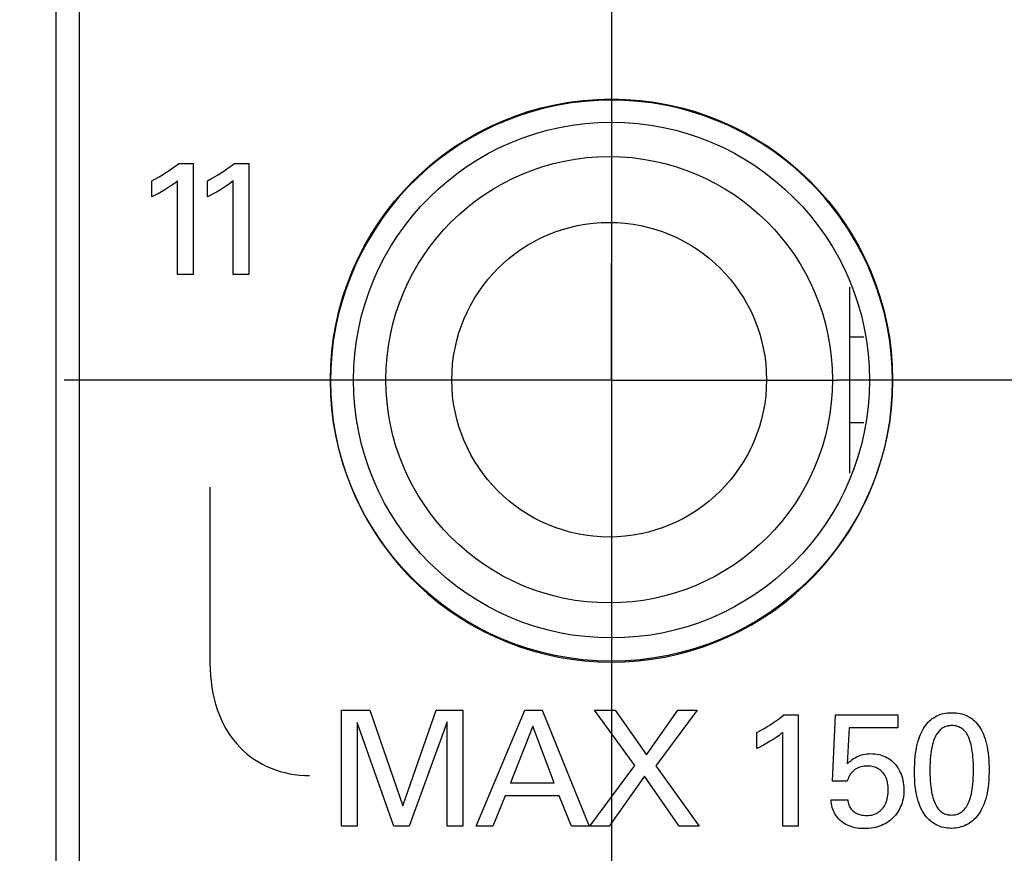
# Model space of a CAD drawing. Header units: inches. Extents: x 0.2 to 16.8, y 0.1 to 10.8.
# Tile 12 of 47: x 4.112 to 4.537, y 4.574 to 4.934. Entities that reach past the tile are written whole.
import ezdxf

# ---------------------------------------------------------------- set-up
doc = ezdxf.new("R2010")
doc.units = ezdxf.units.IN
doc.header["$LTSCALE"] = 0.935
doc.header["$MEASUREMENT"] = 0
doc.linetypes.add('CENTER', pattern=[0.6, 0.375, -0.075, 0.075, -0.075])
doc.layers.get('0').update_dxf_attribs({"linetype": 'CONTINUOUS'})
for name, color, linetype in [('ARTWORK', 7, 'CONTINUOUS'), ('DEFAULT_1', 7, 'CENTER'), ('DIMENSIONS', 7, 'CONTINUOUS')]:
    doc.layers.add(name, color=color, linetype=linetype)
doc.styles.get("Standard").update_dxf_attribs({"font": 'txt', "width": 0.8})
doc.dimstyles.new('DIMSTYLE_2', dxfattribs={"dimtxt": 0.125, "dimasz": 0.18, "dimexe": 0.18, "dimexo": 0.0625, "dimgap": 0.09, "dimtad": 0, "dimtih": 1, "dimtoh": 1, "dimdec": 3, "dimzin": 4, "dimdsep": 46, "dimtxsty": 'STANDARD', "dimblk": '_FILLED', "dimblk1": '_FILLED', "dimblk2": '_FILLED', "dimcen": 0.09, "dimadec": 0, "dimazin": 0, "dimtp": 0.001, "dimtm": 0.001, "dimtfac": 1, "dimtdec": 3, "dimtofl": 0, "dimtmove": 0, "dimatfit": 3, "dimldrblk": '_FILLED', "dimfxl": 1, "dimtolj": 1, "dimtzin": 4, "dimarcsym": 0})

# ---------------------------------------------------------------- blocks, each defined once
blk = doc.blocks.new('*D14')
at = {"layer": 'DIMENSIONS', "color": 2, "linetype": 'CONTINUOUS'}
blk.add_line((4.06847, 4.7785), (3.43997, 4.7785), dxfattribs=at)
at = {"layer": 'DIMENSIONS', "color": 2, "linetype": 'CONTINUOUS', "width": 0.8}
for s, p in [('[', (2.67747, 4.716)), (']', (3.27747, 4.716)), ('2X ', (1.75247, 4.716)), ('3.238', (2.05247, 4.716)), ('82.25', (2.77747, 4.716))]:
    blk.add_text(s, height=0.125, dxfattribs=at).set_placement(p)
blk = doc.blocks.new('_FILLED')
at = {"color": 0, "linetype": 'BYBLOCK'}
blk.add_solid([(0, 0), (-1, 0.1736), (-1, -0.1736)], dxfattribs=at)
blk = doc.blocks.new('*D15')
at = {"layer": 'DIMENSIONS', "color": 2, "linetype": 'CONTINUOUS'}
blk.add_line((4.08347, 4.40027), (3.43997, 4.40027), dxfattribs=at)
at = {"layer": 'DIMENSIONS', "color": 2, "linetype": 'CONTINUOUS', "width": 0.8}
for s, p in [('[', (2.67747, 4.33777)), (']', (3.27747, 4.33777)), ('2X ', (1.75247, 4.33777)), ('3.616', (2.05247, 4.33777)), ('91.86', (2.77747, 4.33777))]:
    blk.add_text(s, height=0.125, dxfattribs=at).set_placement(p)
blk = doc.blocks.new('*D16')
at = {"layer": 'DIMENSIONS', "color": 2, "linetype": 'CONTINUOUS'}
blk.add_line((4.18497, 3.19738), (3.43997, 3.19738), dxfattribs=at)
at = {"layer": 'DIMENSIONS', "color": 2, "linetype": 'CONTINUOUS', "width": 0.8}
for s, p in [('[', (2.57747, 3.13488)), (']', (3.27747, 3.13488)), ('4.819', (1.95247, 3.13488)), ('122.41', (2.67747, 3.13488))]:
    blk.add_text(s, height=0.125, dxfattribs=at).set_placement(p)
blk = doc.blocks.new('*D21')
at = {"layer": 'DIMENSIONS', "color": 2, "linetype": 'CONTINUOUS'}
blk.add_line((4.36747, 7.012), (4.36747, 2.31488), dxfattribs=at)
at = {"layer": 'DIMENSIONS', "color": 2, "linetype": 'CONTINUOUS', "width": 0.8}
for s, p in [(']', (4.42997, 2.15238)), ('1.37', (4.42997, 1.75238)), ('[', (4.42997, 1.65238)), ('.054', (4.42997, 1.12738)), ('10X -', (4.42997, 0.62738))]:
    blk.add_text(s, height=0.125, rotation=90, dxfattribs=at).set_placement(p)
blk = doc.blocks.new('*D22')
at = {"layer": 'DIMENSIONS', "color": 2, "linetype": 'CONTINUOUS'}
blk.add_line((4.70147, 7.012), (4.70147, 2.31488), dxfattribs=at)
at = {"layer": 'DIMENSIONS', "color": 2, "linetype": 'CONTINUOUS', "width": 0.8}
for s, p in [(']', (4.76397, 2.15238)), ('7.11', (4.76397, 1.75238)), ('[', (4.76397, 1.65238)), ('.280', (4.76397, 1.12738)), ('9X ', (4.76397, 0.82738))]:
    blk.add_text(s, height=0.125, rotation=90, dxfattribs=at).set_placement(p)
blk = doc.blocks.new('*D23')
at = {"layer": 'DIMENSIONS', "color": 2, "linetype": 'CONTINUOUS'}
for p, q in [((4.70947, 4.33777), (4.70947, 2.88968)), ((4.70947, 2.88968), (4.88728, 2.61657)), ((4.88728, 2.61657), (4.88728, 2.31488))]:
    blk.add_line(p, q, dxfattribs=at)
at = {"layer": 'DIMENSIONS', "color": 2, "linetype": 'CONTINUOUS', "width": 0.8}
for s, p in [(']', (4.94978, 2.15238)), ('7.32', (4.94978, 1.75238)), ('[', (4.94978, 1.65238)), ('.288', (4.94978, 1.12738))]:
    blk.add_text(s, height=0.125, rotation=90, dxfattribs=at).set_placement(p)

msp = doc.modelspace()

# ---------------------------------------------------------------- linework, layer by layer
at = {"color": 7, "linetype": 'CONTINUOUS'}
for p, q in [((4.12747, 3.00238), (4.12747, 8.13864)), ((4.13747, 8.10864), (4.13747, 4.03864)), ((4.47047, 4.73829), (4.47047, 4.81871)), ((4.47047, 4.79715), (4.47651, 4.79715)), ((4.47047, 4.76015), (4.47655, 4.76015))]:
    msp.add_line(p, q, dxfattribs=at)
for centre, radius in [((4.36747, 4.7785), 0.1215), ((4.36747, 4.7785), 0.1115), ((4.36647, 4.77865), 0.0965), ((4.36647, 4.77865), 0.068)]:
    msp.add_circle(centre, radius, dxfattribs=at)
at = {"layer": 'ARTWORK', "color": 7, "linetype": 'CONTINUOUS'}
for p, q in [((4.35017, 4.89829), (4.3445, 4.89734)), ((4.3559, 4.89897), (4.35017, 4.89829)), ((4.36167, 4.89938), (4.3559, 4.89897)), ((4.36748, 4.89951), (4.36167, 4.89938)), ((4.37329, 4.89938), (4.36748, 4.89951)), ((4.37905, 4.89897), (4.37329, 4.89938)), ((4.38478, 4.89829), (4.37905, 4.89897)), ((4.39045, 4.89734), (4.38478, 4.89829)), ((4.33334, 4.89465), (4.32787, 4.89291)), ((4.33889, 4.89613), (4.33334, 4.89465)), ((4.3445, 4.89734), (4.33889, 4.89613)), ((4.39607, 4.89613), (4.39045, 4.89734)), ((4.40161, 4.89465), (4.39607, 4.89613)), ((4.40708, 4.89291), (4.40161, 4.89465)), ((4.32249, 4.89091), (4.31721, 4.88866)), ((4.32787, 4.89291), (4.32249, 4.89091)), ((4.41246, 4.89091), (4.40708, 4.89291)), ((4.41775, 4.88865), (4.41246, 4.89091)), ((4.31203, 4.88615), (4.30697, 4.8834)), ((4.31721, 4.88866), (4.31203, 4.88615)), ((4.42292, 4.88615), (4.41775, 4.88865)), ((4.42798, 4.88339), (4.42292, 4.88615)), ((4.30697, 4.8834), (4.30204, 4.8804)), ((4.43291, 4.8804), (4.42798, 4.88339)), ((4.29726, 4.87717), (4.29262, 4.87372)), ((4.30204, 4.8804), (4.29726, 4.87717)), ((4.4377, 4.87717), (4.43291, 4.8804)), ((4.44233, 4.87371), (4.4377, 4.87717)), ((4.29262, 4.87372), (4.28815, 4.87004)), ((4.4468, 4.87003), (4.44233, 4.87371)), ((4.17447, 4.86788), (4.17594, 4.86884)), ((4.17594, 4.86884), (4.1773, 4.86976)), ((4.1773, 4.86976), (4.17851, 4.87064)), ((4.17851, 4.87064), (4.17957, 4.87145)), ((4.17957, 4.87145), (4.18046, 4.87218)), ((4.18046, 4.87218), (4.18665, 4.87218)), ((4.18665, 4.87218), (4.18665, 4.82414)), ((4.19847, 4.86787), (4.19994, 4.86882)), ((4.19994, 4.86882), (4.2013, 4.86975)), ((4.2013, 4.86975), (4.20252, 4.87063)), ((4.20252, 4.87063), (4.20359, 4.87144)), ((4.20359, 4.87144), (4.20449, 4.87218)), ((4.20449, 4.87218), (4.21067, 4.87218)), ((4.21067, 4.87218), (4.21067, 4.82414)), ((4.28815, 4.87004), (4.28386, 4.86615)), ((4.45109, 4.86615), (4.4468, 4.87003)), ((4.1688, 4.86461), (4.17035, 4.86544)), ((4.1688, 4.85767), (4.1688, 4.86461)), ((4.17035, 4.86544), (4.17192, 4.86634)), ((4.17192, 4.86634), (4.17349, 4.86727)), ((4.17349, 4.86727), (4.17447, 4.86788)), ((4.17915, 4.86394), (4.17817, 4.86321)), ((4.17998, 4.86461), (4.17915, 4.86394)), ((4.17998, 4.82414), (4.17998, 4.86461)), ((4.19282, 4.86461), (4.19437, 4.86544)), ((4.19282, 4.85767), (4.19282, 4.86461)), ((4.19437, 4.86544), (4.19594, 4.86634)), ((4.19594, 4.86634), (4.19751, 4.86727)), ((4.19751, 4.86727), (4.19847, 4.86787)), ((4.20317, 4.86395), (4.2022, 4.86322)), ((4.204, 4.86461), (4.20317, 4.86395)), ((4.204, 4.82414), (4.204, 4.86461)), ((4.28347, 4.86578), (4.27938, 4.86167)), ((4.28386, 4.86615), (4.28347, 4.86578)), ((4.45149, 4.86577), (4.45109, 4.86615)), ((4.45557, 4.86167), (4.45149, 4.86577)), ((4.173, 4.85989), (4.17155, 4.85907)), ((4.17443, 4.86074), (4.173, 4.85989)), ((4.1758, 4.86159), (4.17443, 4.86074)), ((4.17705, 4.86242), (4.1758, 4.86159)), ((4.17817, 4.86321), (4.17705, 4.86242)), ((4.19706, 4.85991), (4.19561, 4.85909)), ((4.19849, 4.86075), (4.19706, 4.85991)), ((4.19984, 4.86161), (4.19849, 4.86075)), ((4.20109, 4.86243), (4.19984, 4.86161)), ((4.2022, 4.86322), (4.20109, 4.86243)), ((4.27938, 4.86167), (4.27549, 4.85738)), ((4.45946, 4.85737), (4.45557, 4.86167)), ((4.17001, 4.85826), (4.1688, 4.85767)), ((4.17136, 4.85897), (4.17001, 4.85826)), ((4.17155, 4.85907), (4.17136, 4.85897)), ((4.19403, 4.85826), (4.19282, 4.85767)), ((4.19539, 4.85897), (4.19403, 4.85826)), ((4.19561, 4.85909), (4.19539, 4.85897)), ((4.27549, 4.85738), (4.27182, 4.85291)), ((4.46314, 4.8529), (4.45946, 4.85737)), ((4.27182, 4.85291), (4.26836, 4.84828)), ((4.4666, 4.84827), (4.46314, 4.8529)), ((4.26836, 4.84828), (4.26513, 4.84349)), ((4.46983, 4.84348), (4.4666, 4.84827)), ((4.26513, 4.84349), (4.26214, 4.83856)), ((4.47282, 4.83855), (4.46983, 4.84348)), ((4.26214, 4.83856), (4.25938, 4.8335)), ((4.47557, 4.8335), (4.47282, 4.83855)), ((4.25938, 4.8335), (4.25688, 4.82833)), ((4.47808, 4.82832), (4.47557, 4.8335)), ((4.25688, 4.82833), (4.25462, 4.82304)), ((4.48034, 4.82304), (4.47808, 4.82832)), ((4.18665, 4.82414), (4.17998, 4.82414)), ((4.21067, 4.82414), (4.204, 4.82414)), ((4.25462, 4.82304), (4.25262, 4.81766)), ((4.48234, 4.81765), (4.48034, 4.82304)), ((4.25262, 4.81766), (4.25088, 4.81219)), ((4.48408, 4.81219), (4.48234, 4.81765)), ((4.25088, 4.81219), (4.2494, 4.80665)), ((4.48556, 4.80664), (4.48408, 4.81219)), ((4.2494, 4.80665), (4.24819, 4.80103)), ((4.48677, 4.80103), (4.48556, 4.80664)), ((4.24819, 4.80103), (4.24724, 4.79536)), ((4.48772, 4.79536), (4.48677, 4.80103)), ((4.24724, 4.79536), (4.24656, 4.78963)), ((4.48839, 4.78963), (4.48772, 4.79536)), ((4.24656, 4.78963), (4.24616, 4.78386)), ((4.4888, 4.78386), (4.48839, 4.78963)), ((4.24616, 4.78386), (4.24602, 4.77805)), ((4.48894, 4.77805), (4.4888, 4.78386)), ((4.24602, 4.77805), (4.24616, 4.77225)), ((4.4888, 4.77225), (4.48894, 4.77805)), ((4.24616, 4.77225), (4.24656, 4.76647)), ((4.48839, 4.76648), (4.4888, 4.77225)), ((4.24656, 4.76647), (4.24724, 4.76075)), ((4.48772, 4.76075), (4.48839, 4.76648)), ((4.24724, 4.76075), (4.24819, 4.75507)), ((4.48677, 4.75508), (4.48772, 4.76075)), ((4.24819, 4.75507), (4.2494, 4.74946)), ((4.48556, 4.74947), (4.48677, 4.75508)), ((4.2494, 4.74946), (4.25088, 4.74391)), ((4.48408, 4.74392), (4.48556, 4.74947)), ((4.25088, 4.74391), (4.25262, 4.73845)), ((4.48234, 4.73845), (4.48408, 4.74392)), ((4.25262, 4.73845), (4.25462, 4.73306)), ((4.48034, 4.73307), (4.48234, 4.73845)), ((4.19394, 4.7322), (4.19394, 4.65632)), ((4.25462, 4.73306), (4.25688, 4.72778)), ((4.47808, 4.72779), (4.48034, 4.73307)), ((4.25688, 4.72778), (4.25938, 4.7226)), ((4.47557, 4.72261), (4.47808, 4.72779)), ((4.25938, 4.7226), (4.26214, 4.71754)), ((4.47282, 4.71755), (4.47557, 4.72261)), ((4.26214, 4.71754), (4.26513, 4.71262)), ((4.46983, 4.71262), (4.47282, 4.71755)), ((4.26513, 4.71262), (4.26836, 4.70783)), ((4.4666, 4.70784), (4.46983, 4.71262)), ((4.26836, 4.70783), (4.27182, 4.7032)), ((4.46314, 4.7032), (4.4666, 4.70784)), ((4.27182, 4.7032), (4.27549, 4.69873)), ((4.45946, 4.69873), (4.46314, 4.7032)), ((4.27549, 4.69873), (4.27938, 4.69443)), ((4.45557, 4.69444), (4.45946, 4.69873)), ((4.27938, 4.69443), (4.27975, 4.69404)), ((4.27975, 4.69404), (4.28386, 4.68996)), ((4.45149, 4.69033), (4.45557, 4.69444)), ((4.28386, 4.68996), (4.28815, 4.68607)), ((4.4468, 4.68607), (4.45109, 4.68996)), ((4.45109, 4.68996), (4.45149, 4.69033)), ((4.28815, 4.68607), (4.29262, 4.68239)), ((4.44233, 4.6824), (4.4468, 4.68607)), ((4.29262, 4.68239), (4.29726, 4.67894)), ((4.4377, 4.67894), (4.44233, 4.6824)), ((4.29726, 4.67894), (4.30204, 4.67571)), ((4.43291, 4.67571), (4.4377, 4.67894)), ((4.30204, 4.67571), (4.30697, 4.67271)), ((4.30697, 4.67271), (4.31203, 4.66996)), ((4.42292, 4.66996), (4.42798, 4.67271)), ((4.42798, 4.67271), (4.43291, 4.67571)), ((4.31203, 4.66996), (4.31721, 4.66745)), ((4.41775, 4.66745), (4.42292, 4.66996)), ((4.31721, 4.66745), (4.32249, 4.6652)), ((4.32249, 4.6652), (4.32787, 4.6632)), ((4.40708, 4.6632), (4.41246, 4.6652)), ((4.41246, 4.6652), (4.41775, 4.66745)), ((4.32787, 4.6632), (4.33334, 4.66146)), ((4.33334, 4.66146), (4.33889, 4.65998)), ((4.33889, 4.65998), (4.3445, 4.65876)), ((4.39045, 4.65876), (4.39607, 4.65998)), ((4.39607, 4.65998), (4.40161, 4.66146)), ((4.40161, 4.66146), (4.40708, 4.6632)), ((4.19394, 4.65632), (4.19399, 4.65351)), ((4.3445, 4.65876), (4.35017, 4.65782)), ((4.35017, 4.65782), (4.3559, 4.65714)), ((4.3559, 4.65714), (4.36167, 4.65673)), ((4.36167, 4.65673), (4.36748, 4.65659)), ((4.36748, 4.65659), (4.37329, 4.65673)), ((4.37329, 4.65673), (4.37905, 4.65714)), ((4.37905, 4.65714), (4.38478, 4.65782)), ((4.38478, 4.65782), (4.39045, 4.65876)), ((4.19399, 4.65351), (4.19415, 4.65078)), ((4.19415, 4.65078), (4.1944, 4.64814)), ((4.1944, 4.64814), (4.19475, 4.64558)), ((4.19475, 4.64558), (4.19519, 4.6431)), ((4.19519, 4.6431), (4.19573, 4.6407)), ((4.19573, 4.6407), (4.19635, 4.63838)), ((4.19635, 4.63838), (4.19706, 4.63615)), ((4.19706, 4.63615), (4.19785, 4.634)), ((4.19785, 4.634), (4.19873, 4.63192)), ((4.25081, 4.63581), (4.26309, 4.63581)), ((4.25081, 4.5857), (4.25081, 4.63581)), ((4.26309, 4.63581), (4.27725, 4.59451)), ((4.27725, 4.59451), (4.29176, 4.63581)), ((4.29176, 4.63581), (4.30322, 4.63581)), ((4.30322, 4.63581), (4.30322, 4.5857)), ((4.30898, 4.5857), (4.33008, 4.63581)), ((4.33008, 4.63581), (4.33751, 4.63581)), ((4.33751, 4.63581), (4.35778, 4.5857)), ((4.36014, 4.63581), (4.36903, 4.63581)), ((4.37749, 4.61193), (4.36014, 4.63581)), ((4.36903, 4.63581), (4.38256, 4.61651)), ((4.38256, 4.61651), (4.3961, 4.63581)), ((4.4045, 4.63581), (4.38666, 4.6118)), ((4.3961, 4.63581), (4.4045, 4.63581)), ((4.50948, 4.63391), (4.51024, 4.63415)), ((4.51024, 4.63415), (4.51103, 4.63435)), ((4.51103, 4.63435), (4.51185, 4.6345)), ((4.51185, 4.6345), (4.51271, 4.63462)), ((4.51271, 4.63462), (4.5136, 4.63469)), ((4.5136, 4.63469), (4.51453, 4.63471)), ((4.51453, 4.63471), (4.51549, 4.63469)), ((4.51549, 4.63469), (4.5164, 4.63462)), ((4.5164, 4.63462), (4.51728, 4.63451)), ((4.51728, 4.63451), (4.51812, 4.63435)), ((4.51812, 4.63435), (4.51893, 4.63415)), ((4.51893, 4.63415), (4.5197, 4.63392)), ((4.19873, 4.63192), (4.19968, 4.62993)), ((4.19968, 4.62993), (4.20071, 4.62802)), ((4.27337, 4.5857), (4.25754, 4.63053)), ((4.25754, 4.63053), (4.25754, 4.5857)), ((4.29641, 4.63082), (4.27996, 4.5857)), ((4.29641, 4.5857), (4.29641, 4.63082)), ((4.436, 4.62944), (4.43747, 4.6304)), ((4.43747, 4.6304), (4.43883, 4.63132)), ((4.43883, 4.63132), (4.44004, 4.6322)), ((4.44004, 4.6322), (4.44109, 4.63301)), ((4.44109, 4.63301), (4.44198, 4.63373)), ((4.44198, 4.63373), (4.44816, 4.63373)), ((4.44816, 4.63373), (4.44816, 4.5857)), ((4.46302, 4.60513), (4.46427, 4.63373)), ((4.46427, 4.63373), (4.49127, 4.63373)), ((4.49127, 4.63373), (4.49127, 4.62811)), ((4.50327, 4.62929), (4.50379, 4.62995)), ((4.50379, 4.62995), (4.50433, 4.63056)), ((4.50433, 4.63056), (4.50489, 4.63113)), ((4.50489, 4.63113), (4.50548, 4.63165)), ((4.50548, 4.63165), (4.50608, 4.63213)), ((4.50608, 4.63213), (4.50671, 4.63256)), ((4.50671, 4.63256), (4.50737, 4.63296)), ((4.50737, 4.63296), (4.50804, 4.63332)), ((4.50804, 4.63332), (4.50875, 4.63364)), ((4.50875, 4.63364), (4.50948, 4.63391)), ((4.5197, 4.63392), (4.52044, 4.63364)), ((4.52044, 4.63364), (4.52116, 4.63333)), ((4.52116, 4.63333), (4.52184, 4.63297)), ((4.52184, 4.63297), (4.5225, 4.63258)), ((4.5225, 4.63258), (4.52313, 4.63215)), ((4.52313, 4.63215), (4.52374, 4.63167)), ((4.52374, 4.63167), (4.52433, 4.63116)), ((4.52433, 4.63116), (4.52489, 4.6306)), ((4.52489, 4.6306), (4.52543, 4.63)), ((4.52543, 4.63), (4.52595, 4.62935)), ((4.20071, 4.62802), (4.20182, 4.62619)), ((4.20182, 4.62619), (4.203, 4.62444)), ((4.33348, 4.62895), (4.32377, 4.60437)), ((4.34271, 4.60437), (4.33348, 4.62895)), ((4.43032, 4.62617), (4.43188, 4.62701)), ((4.43032, 4.61923), (4.43032, 4.62617)), ((4.43188, 4.62701), (4.43346, 4.6279)), ((4.43346, 4.6279), (4.43503, 4.62884)), ((4.43503, 4.62884), (4.436, 4.62944)), ((4.44068, 4.62551), (4.43972, 4.62478)), ((4.4415, 4.62617), (4.44068, 4.62551)), ((4.4415, 4.5857), (4.4415, 4.62617)), ((4.47024, 4.62811), (4.46934, 4.61256)), ((4.49127, 4.62811), (4.47024, 4.62811)), ((4.50099, 4.62523), (4.5014, 4.62615)), ((4.5014, 4.62615), (4.50184, 4.62702)), ((4.50184, 4.62702), (4.50229, 4.62783)), ((4.50229, 4.62783), (4.50277, 4.62858)), ((4.50277, 4.62858), (4.50327, 4.62929)), ((4.50814, 4.62559), (4.50782, 4.62507)), ((4.50846, 4.62606), (4.50814, 4.62559)), ((4.50881, 4.6265), (4.50846, 4.62606)), ((4.50916, 4.62689), (4.50881, 4.6265)), ((4.50953, 4.62725), (4.50916, 4.62689)), ((4.50991, 4.62758), (4.50953, 4.62725)), ((4.5103, 4.62788), (4.50991, 4.62758)), ((4.51071, 4.62814), (4.5103, 4.62788)), ((4.51113, 4.62837), (4.51071, 4.62814)), ((4.51157, 4.62857), (4.51113, 4.62837)), ((4.51202, 4.62875), (4.51157, 4.62857)), ((4.51249, 4.62889), (4.51202, 4.62875)), ((4.51299, 4.629), (4.51249, 4.62889)), ((4.5135, 4.62908), (4.51299, 4.629)), ((4.51404, 4.62913), (4.5135, 4.62908)), ((4.5146, 4.62915), (4.51404, 4.62913)), ((4.51517, 4.62913), (4.5146, 4.62915)), ((4.51571, 4.62909), (4.51517, 4.62913)), ((4.51623, 4.629), (4.51571, 4.62909)), ((4.51672, 4.62889), (4.51623, 4.629)), ((4.51719, 4.62875), (4.51672, 4.62889)), ((4.51742, 4.62867), (4.51719, 4.62875)), ((4.51765, 4.62858), (4.51742, 4.62867)), ((4.51808, 4.62838), (4.51765, 4.62858)), ((4.5185, 4.62815), (4.51808, 4.62838)), ((4.5189, 4.62789), (4.5185, 4.62815)), ((4.51928, 4.6276), (4.5189, 4.62789)), ((4.51965, 4.62728), (4.51928, 4.6276)), ((4.52001, 4.62692), (4.51965, 4.62728)), ((4.52035, 4.62653), (4.52001, 4.62692)), ((4.52069, 4.6261), (4.52035, 4.62653)), ((4.521, 4.62563), (4.52069, 4.6261)), ((4.52131, 4.62512), (4.521, 4.62563)), ((4.52595, 4.62935), (4.52644, 4.62866)), ((4.52644, 4.62866), (4.52691, 4.62792)), ((4.52691, 4.62792), (4.52736, 4.62712)), ((4.52736, 4.62712), (4.52779, 4.62627)), ((4.52779, 4.62627), (4.52819, 4.62537)), ((4.203, 4.62444), (4.20425, 4.62278)), ((4.20425, 4.62278), (4.20557, 4.62119)), ((4.20557, 4.62119), (4.20695, 4.61969)), ((4.43464, 4.6215), (4.43319, 4.62069)), ((4.43605, 4.62235), (4.43464, 4.6215)), ((4.43739, 4.62319), (4.43605, 4.62235)), ((4.43862, 4.62401), (4.43739, 4.62319)), ((4.43972, 4.62478), (4.43862, 4.62401)), ((4.49962, 4.62092), (4.49992, 4.62209)), ((4.49992, 4.62209), (4.50025, 4.6232)), ((4.50025, 4.6232), (4.50061, 4.62424)), ((4.50061, 4.62424), (4.50099, 4.62523)), ((4.50644, 4.62177), (4.50621, 4.62094)), ((4.50668, 4.62253), (4.50644, 4.62177)), ((4.50695, 4.62324), (4.50668, 4.62253)), ((4.50722, 4.6239), (4.50695, 4.62324)), ((4.50751, 4.62451), (4.50722, 4.6239)), ((4.50782, 4.62507), (4.50751, 4.62451)), ((4.5216, 4.62456), (4.52131, 4.62512)), ((4.52188, 4.62395), (4.5216, 4.62456)), ((4.52215, 4.62329), (4.52188, 4.62395)), ((4.5224, 4.62258), (4.52215, 4.62329)), ((4.52264, 4.6218), (4.5224, 4.62258)), ((4.52286, 4.62096), (4.52264, 4.6218)), ((4.52819, 4.62537), (4.52857, 4.62441)), ((4.52857, 4.62441), (4.52892, 4.62338)), ((4.52892, 4.62338), (4.52924, 4.6223)), ((4.52924, 4.6223), (4.52954, 4.62115)), ((4.20695, 4.61969), (4.20841, 4.61827)), ((4.20841, 4.61827), (4.20993, 4.61693)), ((4.20993, 4.61693), (4.21151, 4.61567)), ((4.43154, 4.61982), (4.43032, 4.61923)), ((4.43291, 4.62054), (4.43154, 4.61982)), ((4.43319, 4.62069), (4.43291, 4.62054)), ((4.47703, 4.6168), (4.47782, 4.61691)), ((4.47782, 4.61691), (4.47863, 4.61698)), ((4.47863, 4.61698), (4.47947, 4.617)), ((4.47947, 4.617), (4.48039, 4.61698)), ((4.48039, 4.61698), (4.48127, 4.61691)), ((4.48127, 4.61691), (4.48212, 4.6168)), ((4.49873, 4.61556), (4.4989, 4.617)), ((4.4989, 4.617), (4.4991, 4.61837)), ((4.4991, 4.61837), (4.49934, 4.61968)), ((4.49934, 4.61968), (4.49962, 4.62092)), ((4.50548, 4.61697), (4.50535, 4.61579)), ((4.50563, 4.61807), (4.50548, 4.61697)), ((4.5058, 4.6191), (4.50563, 4.61807)), ((4.506, 4.62005), (4.5058, 4.6191)), ((4.50621, 4.62094), (4.506, 4.62005)), ((4.52306, 4.62005), (4.52286, 4.62096)), ((4.52325, 4.61906), (4.52306, 4.62005)), ((4.52341, 4.61799), (4.52325, 4.61906)), ((4.52356, 4.61684), (4.52341, 4.61799)), ((4.52954, 4.62115), (4.5298, 4.61993)), ((4.5298, 4.61993), (4.53003, 4.61864)), ((4.53003, 4.61864), (4.53023, 4.61729)), ((4.53023, 4.61729), (4.53039, 4.61586)), ((4.21151, 4.61567), (4.21316, 4.6145)), ((4.21316, 4.6145), (4.21487, 4.61342)), ((4.21487, 4.61342), (4.21663, 4.61242)), ((4.46934, 4.61256), (4.46964, 4.61286)), ((4.46964, 4.61286), (4.47025, 4.61344)), ((4.47025, 4.61344), (4.47086, 4.61396)), ((4.47086, 4.61396), (4.47148, 4.61444)), ((4.47148, 4.61444), (4.4721, 4.61488)), ((4.4721, 4.61488), (4.47275, 4.61527)), ((4.47275, 4.61527), (4.47341, 4.61563)), ((4.47341, 4.61563), (4.47409, 4.61595)), ((4.47409, 4.61595), (4.4748, 4.61622)), ((4.4748, 4.61622), (4.47552, 4.61646)), ((4.47552, 4.61646), (4.47626, 4.61665)), ((4.47626, 4.61665), (4.47703, 4.6168)), ((4.48212, 4.6168), (4.48294, 4.61665)), ((4.48294, 4.61665), (4.48373, 4.61645)), ((4.48373, 4.61645), (4.48449, 4.61621)), ((4.48449, 4.61621), (4.48523, 4.61594)), ((4.48523, 4.61594), (4.48594, 4.61562)), ((4.48594, 4.61562), (4.48662, 4.61527)), ((4.48662, 4.61527), (4.48727, 4.61488)), ((4.48727, 4.61488), (4.4879, 4.61445)), ((4.4879, 4.61445), (4.4885, 4.61398)), ((4.4885, 4.61398), (4.48907, 4.61347)), ((4.48907, 4.61347), (4.48962, 4.61293)), ((4.48962, 4.61293), (4.49014, 4.61235)), ((4.4985, 4.61249), (4.49859, 4.61406)), ((4.49859, 4.61406), (4.49873, 4.61556)), ((4.50517, 4.61315), (4.50511, 4.61169)), ((4.50525, 4.61452), (4.50517, 4.61315)), ((4.50535, 4.61579), (4.50525, 4.61452)), ((4.52368, 4.61559), (4.52356, 4.61684)), ((4.52377, 4.61423), (4.52368, 4.61559)), ((4.52385, 4.61276), (4.52377, 4.61423)), ((4.52389, 4.61117), (4.52385, 4.61276)), ((4.53039, 4.61586), (4.53051, 4.61436)), ((4.53051, 4.61436), (4.53059, 4.6128)), ((4.53059, 4.6128), (4.53063, 4.61116)), ((4.21663, 4.61242), (4.21846, 4.61151)), ((4.21846, 4.61151), (4.22034, 4.61069)), ((4.22034, 4.61069), (4.22228, 4.60996)), ((4.22228, 4.60996), (4.22426, 4.60933)), ((4.22426, 4.60933), (4.2263, 4.60879)), ((4.2263, 4.60879), (4.22839, 4.60834)), ((4.35806, 4.5857), (4.37749, 4.61193)), ((4.38666, 4.6118), (4.4054, 4.5857)), ((4.47114, 4.60871), (4.47077, 4.60825)), ((4.47156, 4.60915), (4.47114, 4.60871)), ((4.47199, 4.60956), (4.47156, 4.60915)), ((4.47247, 4.60994), (4.47199, 4.60956)), ((4.47298, 4.61028), (4.47247, 4.60994)), ((4.47352, 4.6106), (4.47298, 4.61028)), ((4.47409, 4.61087), (4.47352, 4.6106)), ((4.47469, 4.61111), (4.47409, 4.61087)), ((4.47531, 4.6113), (4.47469, 4.61111)), ((4.47596, 4.61146), (4.47531, 4.6113)), ((4.47662, 4.61157), (4.47596, 4.61146)), ((4.47731, 4.61164), (4.47662, 4.61157)), ((4.47802, 4.61166), (4.47731, 4.61164)), ((4.47875, 4.61164), (4.47802, 4.61166)), ((4.47945, 4.61157), (4.47875, 4.61164)), ((4.48012, 4.61146), (4.47945, 4.61157)), ((4.48076, 4.61131), (4.48012, 4.61146)), ((4.48137, 4.61112), (4.48076, 4.61131)), ((4.48195, 4.61089), (4.48137, 4.61112)), ((4.4825, 4.61062), (4.48195, 4.61089)), ((4.48302, 4.61032), (4.4825, 4.61062)), ((4.48351, 4.60997), (4.48302, 4.61032)), ((4.48375, 4.60979), (4.48351, 4.60997)), ((4.48398, 4.6096), (4.48375, 4.60979)), ((4.48442, 4.60918), (4.48398, 4.6096)), ((4.48482, 4.60873), (4.48442, 4.60918)), ((4.4852, 4.60824), (4.48482, 4.60873)), ((4.49014, 4.61235), (4.49063, 4.61173)), ((4.49063, 4.61173), (4.49109, 4.61108)), ((4.49109, 4.61108), (4.49152, 4.61038)), ((4.49152, 4.61038), (4.49192, 4.60965)), ((4.49192, 4.60965), (4.49229, 4.60888)), ((4.49229, 4.60888), (4.49262, 4.60808)), ((4.49842, 4.6092), (4.49844, 4.61087)), ((4.49842, 4.60915), (4.49842, 4.6092)), ((4.49845, 4.60735), (4.49842, 4.60915)), ((4.49844, 4.61087), (4.4985, 4.61249)), ((4.50511, 4.61169), (4.50509, 4.6101)), ((4.50509, 4.6101), (4.50509, 4.6095)), ((4.50509, 4.6095), (4.5051, 4.60818)), ((4.52388, 4.60799), (4.5239, 4.60951)), ((4.5239, 4.60964), (4.52389, 4.61117)), ((4.5239, 4.60951), (4.5239, 4.60964)), ((4.53063, 4.60911), (4.53058, 4.60728)), ((4.53063, 4.61116), (4.53064, 4.61026)), ((4.53064, 4.61026), (4.53063, 4.60911)), ((4.22839, 4.60834), (4.23052, 4.608)), ((4.23052, 4.608), (4.2327, 4.60775)), ((4.2327, 4.60775), (4.23492, 4.60761)), ((4.23492, 4.60761), (4.23692, 4.60757)), ((4.32377, 4.60437), (4.34271, 4.60437)), ((4.38173, 4.60721), (4.36646, 4.5857)), ((4.39666, 4.5857), (4.38173, 4.60721)), ((4.46934, 4.60513), (4.46302, 4.60513)), ((4.46947, 4.60553), (4.46934, 4.60513)), ((4.46969, 4.60619), (4.46947, 4.60553)), ((4.46991, 4.60676), (4.46969, 4.60619)), ((4.47017, 4.60728), (4.46991, 4.60676)), ((4.47045, 4.60778), (4.47017, 4.60728)), ((4.47077, 4.60825), (4.47045, 4.60778)), ((4.48555, 4.60771), (4.4852, 4.60824)), ((4.48586, 4.60715), (4.48555, 4.60771)), ((4.48615, 4.60654), (4.48586, 4.60715)), ((4.4864, 4.6059), (4.48615, 4.60654)), ((4.48661, 4.60521), (4.4864, 4.6059)), ((4.48679, 4.60448), (4.48661, 4.60521)), ((4.48693, 4.60371), (4.48679, 4.60448)), ((4.49262, 4.60808), (4.49292, 4.60725)), ((4.49292, 4.60725), (4.49317, 4.60638)), ((4.49317, 4.60638), (4.49339, 4.60548)), ((4.49339, 4.60548), (4.49357, 4.60455)), ((4.49357, 4.60455), (4.4937, 4.6036)), ((4.49851, 4.60566), (4.49845, 4.60735)), ((4.49862, 4.60409), (4.49851, 4.60566)), ((4.5051, 4.60818), (4.50514, 4.60669)), ((4.50514, 4.60669), (4.50521, 4.60529)), ((4.50521, 4.60529), (4.50531, 4.60399)), ((4.52366, 4.60396), (4.52376, 4.60522)), ((4.52376, 4.60522), (4.52383, 4.60656)), ((4.52383, 4.60656), (4.52388, 4.60799)), ((4.53049, 4.60557), (4.53036, 4.60398)), ((4.53058, 4.60728), (4.53049, 4.60557)), ((4.48703, 4.6029), (4.48693, 4.60371)), ((4.48709, 4.60205), (4.48703, 4.6029)), ((4.48704, 4.59985), (4.48709, 4.60067)), ((4.48711, 4.60132), (4.48709, 4.60205)), ((4.48709, 4.60067), (4.48711, 4.60132)), ((4.4937, 4.6036), (4.49379, 4.60263)), ((4.49382, 4.60022), (4.49375, 4.59928)), ((4.49379, 4.60263), (4.49384, 4.60164)), ((4.49384, 4.60118), (4.49382, 4.60022)), ((4.49384, 4.60164), (4.49384, 4.60118)), ((4.49877, 4.60261), (4.49862, 4.60409)), ((4.49896, 4.60122), (4.49877, 4.60261)), ((4.49918, 4.59992), (4.49896, 4.60122)), ((4.49943, 4.5987), (4.49918, 4.59992)), ((4.50531, 4.60399), (4.50543, 4.60278)), ((4.50543, 4.60278), (4.50558, 4.60166)), ((4.50558, 4.60166), (4.50575, 4.60061)), ((4.50575, 4.60061), (4.50593, 4.59964)), ((4.52301, 4.59968), (4.52321, 4.60065)), ((4.52321, 4.60065), (4.52338, 4.60168)), ((4.52338, 4.60168), (4.52353, 4.60278)), ((4.52353, 4.60278), (4.52366, 4.60396)), ((4.53, 4.60111), (4.52976, 4.59981)), ((4.5302, 4.6025), (4.53, 4.60111)), ((4.53036, 4.60398), (4.5302, 4.6025)), ((4.32154, 4.59874), (4.31613, 4.5857)), ((4.3448, 4.59874), (4.32154, 4.59874)), ((4.35021, 4.5857), (4.3448, 4.59874)), ((4.4624, 4.59707), (4.46962, 4.59707)), ((4.46246, 4.5962), (4.4624, 4.59707)), ((4.46256, 4.59537), (4.46246, 4.5962)), ((4.46962, 4.59707), (4.46966, 4.59646)), ((4.46966, 4.59646), (4.46974, 4.59588)), ((4.46974, 4.59588), (4.46987, 4.59533)), ((4.48588, 4.59536), (4.48615, 4.59601)), ((4.48615, 4.59601), (4.4864, 4.59671)), ((4.4864, 4.59671), (4.48662, 4.59745)), ((4.48662, 4.59745), (4.48679, 4.59822)), ((4.48679, 4.59822), (4.48694, 4.59903)), ((4.48694, 4.59903), (4.48704, 4.59985)), ((4.49303, 4.59573), (4.49275, 4.5949)), ((4.49328, 4.59658), (4.49303, 4.59573)), ((4.49348, 4.59746), (4.49328, 4.59658)), ((4.49363, 4.59836), (4.49348, 4.59746)), ((4.49375, 4.59928), (4.49363, 4.59836)), ((4.49971, 4.59755), (4.49943, 4.5987)), ((4.50003, 4.59647), (4.49971, 4.59755)), ((4.50037, 4.59544), (4.50003, 4.59647)), ((4.50593, 4.59964), (4.50614, 4.59874)), ((4.50614, 4.59874), (4.50637, 4.5979)), ((4.50637, 4.5979), (4.50661, 4.59712)), ((4.50661, 4.59712), (4.50687, 4.5964)), ((4.50687, 4.5964), (4.50714, 4.59574)), ((4.50714, 4.59574), (4.50743, 4.59513)), ((4.52149, 4.59517), (4.52178, 4.59579)), ((4.52178, 4.59579), (4.52206, 4.59645)), ((4.52206, 4.59645), (4.52232, 4.59717)), ((4.52232, 4.59717), (4.52257, 4.59795)), ((4.52257, 4.59795), (4.5228, 4.59879)), ((4.5228, 4.59879), (4.52301, 4.59968)), ((4.52888, 4.59638), (4.52852, 4.59538)), ((4.5292, 4.59746), (4.52888, 4.59638)), ((4.5295, 4.5986), (4.5292, 4.59746)), ((4.52976, 4.59981), (4.5295, 4.5986)), ((4.46271, 4.59456), (4.46256, 4.59537)), ((4.46289, 4.59379), (4.46271, 4.59456)), ((4.46312, 4.59305), (4.46289, 4.59379)), ((4.46339, 4.59233), (4.46312, 4.59305)), ((4.46369, 4.59165), (4.46339, 4.59233)), ((4.46403, 4.591), (4.46369, 4.59165)), ((4.46987, 4.59533), (4.47003, 4.59481)), ((4.47003, 4.59481), (4.47024, 4.59431)), ((4.47024, 4.59431), (4.47048, 4.59384)), ((4.47048, 4.59384), (4.47076, 4.5934)), ((4.47076, 4.5934), (4.47109, 4.59298)), ((4.47109, 4.59298), (4.47145, 4.59258)), ((4.47145, 4.59258), (4.47185, 4.59221)), ((4.47185, 4.59221), (4.47228, 4.59187)), ((4.47228, 4.59187), (4.47276, 4.59155)), ((4.47276, 4.59155), (4.47328, 4.59127)), ((4.48217, 4.5913), (4.48269, 4.5916)), ((4.48269, 4.5916), (4.48318, 4.59193)), ((4.48318, 4.59193), (4.48364, 4.59231)), ((4.48364, 4.59231), (4.48408, 4.59271)), ((4.48408, 4.59271), (4.48449, 4.59316)), ((4.48449, 4.59316), (4.48488, 4.59365)), ((4.48488, 4.59365), (4.48524, 4.59418)), ((4.48524, 4.59418), (4.48557, 4.59475)), ((4.48557, 4.59475), (4.48588, 4.59536)), ((4.49122, 4.59184), (4.49074, 4.59114)), ((4.49166, 4.59256), (4.49122, 4.59184)), ((4.49206, 4.59331), (4.49166, 4.59256)), ((4.49242, 4.59409), (4.49206, 4.59331)), ((4.49275, 4.5949), (4.49242, 4.59409)), ((4.50075, 4.59445), (4.50037, 4.59544)), ((4.50117, 4.5935), (4.50075, 4.59445)), ((4.50155, 4.59271), (4.50117, 4.5935)), ((4.50172, 4.59237), (4.50155, 4.59271)), ((4.50213, 4.59164), (4.50172, 4.59237)), ((4.50258, 4.59094), (4.50213, 4.59164)), ((4.50743, 4.59513), (4.50773, 4.59457)), ((4.50773, 4.59457), (4.50804, 4.59405)), ((4.50804, 4.59405), (4.50837, 4.59357)), ((4.50837, 4.59357), (4.50871, 4.59314)), ((4.50871, 4.59314), (4.50906, 4.59274)), ((4.50906, 4.59274), (4.50942, 4.59238)), ((4.50942, 4.59238), (4.5098, 4.59205)), ((4.5098, 4.59205), (4.51019, 4.59175)), ((4.51019, 4.59175), (4.51059, 4.59149)), ((4.51059, 4.59149), (4.51101, 4.59126)), ((4.51788, 4.59126), (4.5183, 4.5915)), ((4.5183, 4.5915), (4.5187, 4.59176)), ((4.5187, 4.59176), (4.51909, 4.59206)), ((4.51909, 4.59206), (4.51947, 4.59239)), ((4.51947, 4.59239), (4.51984, 4.59276)), ((4.51984, 4.59276), (4.52019, 4.59316)), ((4.52019, 4.59316), (4.52053, 4.5936)), ((4.52053, 4.5936), (4.52086, 4.59408)), ((4.52086, 4.59408), (4.52118, 4.5946)), ((4.52118, 4.5946), (4.52149, 4.59517)), ((4.52682, 4.59187), (4.52631, 4.59111)), ((4.52705, 4.59227), (4.52682, 4.59187)), ((4.52729, 4.59268), (4.52705, 4.59227)), ((4.52773, 4.59353), (4.52729, 4.59268)), ((4.52814, 4.59443), (4.52773, 4.59353)), ((4.52852, 4.59538), (4.52814, 4.59443)), ((4.46441, 4.59037), (4.46403, 4.591)), ((4.46483, 4.58978), (4.46441, 4.59037)), ((4.46528, 4.58921), (4.46483, 4.58978)), ((4.46577, 4.58867), (4.46528, 4.58921)), ((4.46629, 4.58816), (4.46577, 4.58867)), ((4.46685, 4.58768), (4.46629, 4.58816)), ((4.46745, 4.58723), (4.46685, 4.58768)), ((4.46809, 4.58681), (4.46745, 4.58723)), ((4.47328, 4.59127), (4.47384, 4.59101)), ((4.47384, 4.59101), (4.47443, 4.59079)), ((4.47443, 4.59079), (4.47506, 4.5906)), ((4.47506, 4.5906), (4.47571, 4.59045)), ((4.47571, 4.59045), (4.47638, 4.59035)), ((4.47638, 4.59035), (4.47707, 4.59029)), ((4.47707, 4.59029), (4.4776, 4.59028)), ((4.4776, 4.59028), (4.47837, 4.5903)), ((4.47837, 4.5903), (4.47909, 4.59037)), ((4.47909, 4.59037), (4.47978, 4.59048)), ((4.47978, 4.59048), (4.48043, 4.59063)), ((4.48043, 4.59063), (4.48104, 4.59081)), ((4.48104, 4.59081), (4.48162, 4.59104)), ((4.48162, 4.59104), (4.48217, 4.5913)), ((4.48645, 4.58717), (4.48571, 4.58674)), ((4.48716, 4.58764), (4.48645, 4.58717)), ((4.48784, 4.58814), (4.48716, 4.58764)), ((4.48849, 4.58867), (4.48784, 4.58814)), ((4.4891, 4.58924), (4.48849, 4.58867)), ((4.48968, 4.58985), (4.4891, 4.58924)), ((4.49023, 4.59048), (4.48968, 4.58985)), ((4.49074, 4.59114), (4.49023, 4.59048)), ((4.50306, 4.59026), (4.50258, 4.59094)), ((4.50358, 4.58962), (4.50306, 4.59026)), ((4.50414, 4.58901), (4.50358, 4.58962)), ((4.50472, 4.58843), (4.50414, 4.58901)), ((4.50533, 4.5879), (4.50472, 4.58843)), ((4.50597, 4.5874), (4.50533, 4.5879)), ((4.50663, 4.58695), (4.50597, 4.5874)), ((4.51101, 4.59126), (4.51144, 4.59106)), ((4.51144, 4.59106), (4.5119, 4.59088)), ((4.5119, 4.59088), (4.51213, 4.59081)), ((4.51213, 4.59081), (4.51237, 4.59074)), ((4.51237, 4.59074), (4.51286, 4.59063)), ((4.51286, 4.59063), (4.51337, 4.59055)), ((4.51337, 4.59055), (4.5139, 4.5905)), ((4.5139, 4.5905), (4.51446, 4.59048)), ((4.51446, 4.59048), (4.51501, 4.5905)), ((4.51501, 4.5905), (4.51554, 4.59055)), ((4.51554, 4.59055), (4.5158, 4.59059)), ((4.5158, 4.59059), (4.51605, 4.59063)), ((4.51605, 4.59063), (4.51653, 4.59074)), ((4.51653, 4.59074), (4.517, 4.59089)), ((4.517, 4.59089), (4.51745, 4.59106)), ((4.51745, 4.59106), (4.51788, 4.59126)), ((4.52276, 4.58739), (4.52212, 4.58694)), ((4.52338, 4.58787), (4.52276, 4.58739)), ((4.52397, 4.58839), (4.52338, 4.58787)), ((4.52461, 4.58903), (4.52397, 4.58839)), ((4.52522, 4.58969), (4.52461, 4.58903)), ((4.52578, 4.59038), (4.52522, 4.58969)), ((4.52631, 4.59111), (4.52578, 4.59038)), ((4.25754, 4.5857), (4.25081, 4.5857)), ((4.27996, 4.5857), (4.27337, 4.5857)), ((4.30322, 4.5857), (4.29641, 4.5857)), ((4.31613, 4.5857), (4.30898, 4.5857)), ((4.35778, 4.5857), (4.35021, 4.5857)), ((4.36646, 4.5857), (4.35806, 4.5857)), ((4.4054, 4.5857), (4.39666, 4.5857)), ((4.44816, 4.5857), (4.4415, 4.5857)), ((4.46876, 4.58642), (4.46809, 4.58681)), ((4.46946, 4.58607), (4.46876, 4.58642)), ((4.47021, 4.58575), (4.46946, 4.58607)), ((4.47098, 4.58546), (4.47021, 4.58575)), ((4.4718, 4.58522), (4.47098, 4.58546)), ((4.47264, 4.58501), (4.4718, 4.58522)), ((4.47352, 4.58484), (4.47264, 4.58501)), ((4.47443, 4.58471), (4.47352, 4.58484)), ((4.47537, 4.58463), (4.47443, 4.58471)), ((4.47634, 4.58459), (4.47537, 4.58463)), ((4.4767, 4.58458), (4.47634, 4.58459)), ((4.47772, 4.58461), (4.4767, 4.58458)), ((4.47872, 4.58468), (4.47772, 4.58461)), ((4.47969, 4.58479), (4.47872, 4.58468)), ((4.48063, 4.58494), (4.47969, 4.58479)), ((4.48155, 4.58514), (4.48063, 4.58494)), ((4.482, 4.58526), (4.48155, 4.58514)), ((4.48244, 4.58538), (4.482, 4.58526)), ((4.4833, 4.58566), (4.48244, 4.58538)), ((4.48413, 4.58598), (4.4833, 4.58566)), ((4.48493, 4.58634), (4.48413, 4.58598)), ((4.48571, 4.58674), (4.48493, 4.58634)), ((4.50731, 4.58653), (4.50663, 4.58695)), ((4.50801, 4.58616), (4.50731, 4.58653)), ((4.50874, 4.58583), (4.50801, 4.58616)), ((4.50949, 4.58554), (4.50874, 4.58583)), ((4.51025, 4.58529), (4.50949, 4.58554)), ((4.51104, 4.58509), (4.51025, 4.58529)), ((4.51185, 4.58493), (4.51104, 4.58509)), ((4.51267, 4.58481), (4.51185, 4.58493)), ((4.51352, 4.58474), (4.51267, 4.58481)), ((4.51439, 4.58472), (4.51352, 4.58474)), ((4.5146, 4.58472), (4.51439, 4.58472)), ((4.51539, 4.58475), (4.5146, 4.58472)), ((4.51619, 4.58483), (4.51539, 4.58475)), ((4.51699, 4.58495), (4.51619, 4.58483)), ((4.51779, 4.58511), (4.51699, 4.58495)), ((4.51856, 4.58532), (4.51779, 4.58511)), ((4.51932, 4.58556), (4.51856, 4.58532)), ((4.52005, 4.58585), (4.51932, 4.58556)), ((4.52077, 4.58617), (4.52005, 4.58585)), ((4.52146, 4.58654), (4.52077, 4.58617)), ((4.52212, 4.58694), (4.52146, 4.58654))]:
    msp.add_line(p, q, dxfattribs=at)
at = {"layer": 'DEFAULT_1', "color": 7, "linetype": 'CENTER'}
for p, q in [((4.36747, 5.0655), (4.36747, 4.829)), ((4.36747, 4.7785), (4.36747, 4.829)), ((4.36747, 4.7785), (4.13097, 4.7785)), ((4.36747, 4.7785), (4.46497, 4.7785)), ((4.36747, 4.7785), (4.36747, 4.542)), ((4.70147, 4.7785), (4.46497, 4.7785))]:
    msp.add_line(p, q, dxfattribs=at)

# ---------------------------------------------------------------- dimensions: what is measured, and where the dimension line sits
at = {"layer": 'DIMENSIONS', "color": 2, "linetype": 'CONTINUOUS'}
for feature_location, offset, dtype, origin, text, picture, middle in [((4.06847, 4.7785), (-0.6285, 0), 0, (4.17797, 8.01664), '2X <>', '*D14', (2.56497, 4.7785)), ((4.08347, 4.40027), (-0.6435, 0), 0, (4.17797, 8.01664), '2X <>', '*D15', (2.56497, 4.40027)), ((4.36747, 7.012), (0, -4.69712), 1, (4.42147, 8.01664), '10X -<>', '*D21', (4.36747, 1.43988)), ((4.70147, 7.012), (0, -4.69712), 1, (4.42147, 8.01664), '9X <>', '*D22', (4.70147, 1.53988))]:
    dim = msp.add_ordinate_dim(feature_location=feature_location, offset=offset, dtype=dtype, origin=origin, text=text, dimstyle='DIMSTYLE_2', dxfattribs=at)
    dim.commit()
    dim.dimension.update_dxf_attribs({"geometry": picture, "text_midpoint": middle})
for feature_location, offset, origin, picture, middle in [((4.18497, 3.19738), (-0.745, 0), (4.17797, 8.01664), '*D16', (2.66497, 3.19738)), ((4.70947, 4.33777), (0.17781, -2.02289), (4.42147, 8.01664), '*D23', (4.88728, 1.68988))]:
    dim = msp.add_ordinate_dim(feature_location=feature_location, offset=offset, dtype=0, origin=origin, dimstyle='DIMSTYLE_2', dxfattribs=at)
    dim.commit()
    dim.dimension.update_dxf_attribs({"geometry": picture, "text_midpoint": middle})

doc.saveas('drawing.dxf')
